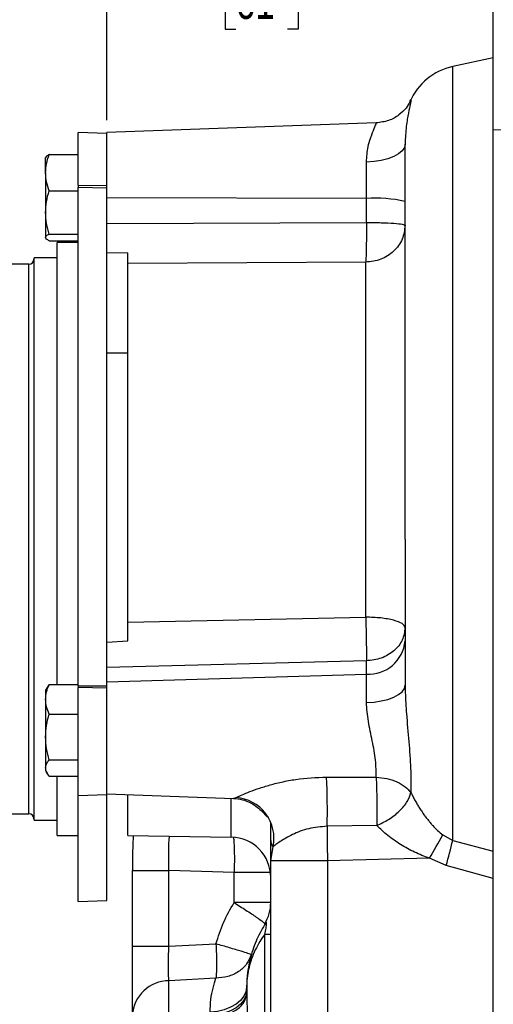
# Model space of a CAD drawing. Header units: inches. Extents: x 0.3 to 16.6, y 0.2 to 10.8.
# Tile 4 of 13: x 2.5 to 4.4, y 3.9 to 8. Entities that reach past the tile are written whole.
import ezdxf

# ---------------------------------------------------------------- set-up
doc = ezdxf.new("R2010")
doc.units = ezdxf.units.IN
doc.header["$MEASUREMENT"] = 0
doc.layers.add('SLD-0', color=7, linetype='Continuous', lineweight=25)
doc.styles.add('SLDTEXTSTYLE0', font='TXT', dxfattribs={"width": 0.75})
doc.dimstyles.new('SLDDIMSTYLE0', dxfattribs={"dimtxt": 0.145833, "dimasz": 0.13, "dimexe": 0, "dimexo": 0.0625, "dimgap": 0.036458, "dimtad": 0, "dimtih": 1, "dimtoh": 1, "dimdec": 1, "dimlfac": 1.5, "dimrnd": 1e-09, "dimzin": 12, "dimdsep": 46, "dimtxsty": 'SLDTEXTSTYLE0', "dimsah": 1, "dimcen": 0.09, "dimadec": 0, "dimazin": 3, "dimtfac": 1, "dimtdec": 1, "dimtofl": 0, "dimtmove": 0, "dimatfit": 3, "dimfxl": 0, "dimfrac": 2, "dimtolj": 1, "dimtzin": 12, "dimarcsym": 0})

# ---------------------------------------------------------------- blocks, each defined once
blk = doc.blocks.new('_D_5')
at = {"layer": 'SLD-0'}
for p, q in [((0.7397, 6.6867), (0.7397, 8.9807)), ((4.4323, 8.7159), (4.4323, 8.9807)), ((0.7397, 8.8557), (2.4069, 8.8557)), ((2.579, 8.8557), (2.5346, 8.8557)), ((2.5346, 8.8557), (2.5346, 8.624)), ((2.9022, 8.8557), (2.9466, 8.8557)), ((2.9466, 8.8557), (2.9466, 8.624)), ((4.4323, 8.8557), (3.0743, 8.8557)), ((2.5346, 8.624), (2.579, 8.624)), ((2.9466, 8.624), (2.9022, 8.624))]:
    blk.add_line(p, q, dxfattribs=at)
for points in [[(0.7397, 8.8557), (0.8697, 8.8357), (0.8697, 8.8757)], [(4.4323, 8.8557), (4.3023, 8.8757), (4.3023, 8.8357)]]:
    blk.add_solid(points, dxfattribs=at)
at = {"layer": 'SLD-0', "char_height": 0.14583, "attachment_point": 1, "style": 'SLDTEXTSTYLE0'}
for s, insert in [('5.5', (2.606, 9.0733)), ('141', (2.579, 8.812))]:
    blk.add_mtext(s, dxfattribs=dict(at, insert=insert))
blk = doc.blocks.new('_D_6')
at = {"layer": 'SLD-0'}
for p, q in [((2.8263, 7.606), (2.8263, 8.3412)), ((2.8263, 8.2162), (3.1898, 8.2162)), ((3.3619, 8.2162), (3.3175, 8.2162)), ((3.3175, 8.2162), (3.3175, 7.9845)), ((3.5774, 8.2162), (3.6218, 8.2162)), ((3.6218, 8.2162), (3.6218, 7.9845)), ((4.4323, 8.2162), (3.7495, 8.2162)), ((3.3175, 7.9845), (3.3619, 7.9845)), ((3.6218, 7.9845), (3.5774, 7.9845))]:
    blk.add_line(p, q, dxfattribs=at)
for points in [[(2.8263, 8.2162), (2.9563, 8.1962), (2.9563, 8.2362)], [(4.4323, 8.2162), (4.3023, 8.2362), (4.3023, 8.1962)]]:
    blk.add_solid(points, dxfattribs=at)
at = {"layer": 'SLD-0', "char_height": 0.14583, "attachment_point": 1, "style": 'SLDTEXTSTYLE0'}
for s, insert in [('2.4', (3.335, 8.4337)), ('61', (3.3619, 8.1724))]:
    blk.add_mtext(s, dxfattribs=dict(at, insert=insert))
blk = doc.blocks.new('_D_7')
at = {"layer": 'SLD-0'}
for p, q in [((6.678, 7.7991), (6.678, 8.3412)), ((4.4323, 8.2162), (5.2071, 8.2162)), ((5.3791, 8.2162), (5.3348, 8.2162)), ((5.3348, 8.2162), (5.3348, 7.9845)), ((5.5946, 8.2162), (5.639, 8.2162)), ((5.639, 8.2162), (5.639, 7.9845)), ((6.678, 8.2162), (5.7667, 8.2162)), ((5.3348, 7.9845), (5.3791, 7.9845)), ((5.639, 7.9845), (5.5946, 7.9845))]:
    blk.add_line(p, q, dxfattribs=at)
for points in [[(4.4323, 8.2162), (4.5623, 8.1962), (4.5623, 8.2362)], [(6.678, 8.2162), (6.548, 8.2362), (6.548, 8.1962)]]:
    blk.add_solid(points, dxfattribs=at)
at = {"layer": 'SLD-0', "char_height": 0.14583, "attachment_point": 1, "style": 'SLDTEXTSTYLE0'}
for s, insert in [('3.4', (5.3522, 8.4337)), ('86', (5.3791, 8.1724))]:
    blk.add_mtext(s, dxfattribs=dict(at, insert=insert))
blk = doc.blocks.new('_D_8')
at = {"layer": 'SLD-0'}
for p, q in [((4.4323, 8.7159), (4.4323, 8.9807)), ((9.3767, 7.7817), (9.3767, 8.9807)), ((4.4323, 8.8557), (6.4829, 8.8557)), ((6.655, 8.8557), (6.6106, 8.8557)), ((6.6106, 8.8557), (6.6106, 8.624)), ((6.9782, 8.8557), (7.0226, 8.8557)), ((7.0226, 8.8557), (7.0226, 8.624)), ((9.3767, 8.8557), (7.1503, 8.8557)), ((6.6106, 8.624), (6.655, 8.624)), ((7.0226, 8.624), (6.9782, 8.624))]:
    blk.add_line(p, q, dxfattribs=at)
for points in [[(4.4323, 8.8557), (4.5623, 8.8357), (4.5623, 8.8757)], [(9.3767, 8.8557), (9.2467, 8.8757), (9.2467, 8.8357)]]:
    blk.add_solid(points, dxfattribs=at)
at = {"layer": 'SLD-0', "char_height": 0.14583, "attachment_point": 1, "style": 'SLDTEXTSTYLE0'}
for s, insert in [('7.4', (6.682, 9.0733)), ('188', (6.655, 8.812))]:
    blk.add_mtext(s, dxfattribs=dict(at, insert=insert))

msp = doc.modelspace()

# ---------------------------------------------------------------- linework, layer by layer
at = {"color": 7, "linetype": 'Continuous', "lineweight": 25}
for p, q in [((4.4323, 7.865), (4.2637, 7.8292)), ((3.9461, 7.5951), (2.8263, 7.5559)), ((6.6781, 7.507), (4.4322, 7.5658)), ((2.8263, 7.5515), (2.707, 7.5557)), ((2.707, 7.3366), (2.707, 7.5557)), ((2.8263, 7.3358), (2.8263, 7.5515)), ((2.5717, 7.3883), (2.5717, 7.4515)), ((2.5866, 7.4638), (2.707, 7.4638)), ((3.9048, 7.2811), (3.9048, 7.4324)), ((2.5717, 7.3883), (2.5717, 7.2234)), ((2.707, 7.3366), (2.8263, 7.3358)), ((2.707, 7.3366), (2.707, 7.3271)), ((2.8263, 7.3237), (2.707, 7.3271)), ((2.707, 5.2592), (2.707, 7.3271)), ((2.8263, 7.3237), (2.8263, 7.3358)), ((2.8263, 5.2585), (2.8263, 7.3237)), ((2.5866, 7.3129), (2.707, 7.3129)), ((3.9048, 7.2811), (2.8263, 7.2838)), ((3.9048, 7.182), (3.9048, 7.2811)), ((2.5717, 7.2234), (2.5717, 7.12)), ((2.8263, 7.1773), (3.9048, 7.182)), ((2.5866, 7.134), (2.707, 7.134)), ((2.5866, 7.106), (2.707, 7.106)), ((2.707, 7.0983), (2.6203, 7.0983)), ((2.6203, 6.4464), (2.6203, 7.0983)), ((2.6203, 7.035), (2.5237, 7.035)), ((2.5237, 4.8386), (2.5237, 7.035)), ((2.8263, 7.0571), (2.913, 7.0556)), ((2.5023, 7.0083), (2.4258, 7.0083)), ((3.9019, 7.0169), (2.913, 7.0112)), ((2.913, 5.5228), (2.913, 7.0112)), ((3.9019, 5.5441), (3.9019, 7.0169)), ((2.913, 6.64), (2.8263, 6.64)), ((2.6203, 5.2641), (2.6203, 6.4464)), ((2.913, 5.5228), (3.9019, 5.5441)), ((2.8263, 5.4409), (2.913, 5.4457)), ((3.9048, 5.3627), (2.8263, 5.3356)), ((3.9048, 5.3071), (3.9048, 5.3627)), ((2.8263, 5.2759), (3.9048, 5.3071)), ((3.9048, 5.1902), (3.9048, 5.3071)), ((2.5784, 5.2525), (2.5717, 5.241)), ((2.5717, 5.241), (2.5717, 5.203)), ((2.5866, 5.2641), (2.5788, 5.2523)), ((2.5866, 5.2641), (2.707, 5.2641)), ((2.707, 5.2592), (2.8263, 5.2585)), ((2.707, 5.2592), (2.707, 5.252)), ((2.8263, 5.2492), (2.707, 5.252)), ((2.707, 4.8035), (2.707, 5.252)), ((2.8263, 5.2492), (2.8263, 5.2585)), ((2.8263, 4.8076), (2.8263, 5.2492)), ((2.5717, 5.203), (2.5717, 5.0469)), ((2.5866, 5.1419), (2.707, 5.1419)), ((2.5717, 5.0469), (2.5717, 4.9182)), ((2.5866, 4.952), (2.707, 4.952)), ((2.5717, 4.9182), (2.5717, 4.9076)), ((2.5717, 4.9076), (2.5784, 4.896)), ((2.5866, 4.8844), (2.707, 4.8844)), ((2.6203, 4.6383), (2.6203, 4.8844)), ((3.7394, 4.8804), (3.9453, 4.88)), ((2.5237, 4.7017), (2.5237, 4.8386)), ((2.707, 4.8035), (2.8263, 4.8076)), ((2.707, 4.3642), (2.707, 4.8035)), ((2.8263, 4.8105), (3.353, 4.7921)), ((2.8263, 4.3683), (2.8263, 4.8076)), ((2.913, 4.6385), (2.913, 4.8075)), ((2.4258, 4.7283), (2.5023, 4.7283)), ((2.5237, 4.7017), (2.6203, 4.7017)), ((3.5073, 4.5333), (3.5073, 4.6923)), ((3.9477, 4.6796), (3.7418, 4.6763)), ((2.6203, 4.6383), (2.707, 4.6383)), ((2.913, 4.6385), (3.3436, 4.6309)), ((4.2219, 4.6408), (4.2637, 4.6175)), ((4.2637, 4.6175), (4.4323, 4.5724)), ((3.5073, 4.5333), (3.5173, 4.5918)), ((4.1667, 4.5434), (3.7432, 4.5333)), ((4.2363, 4.5135), (4.1667, 4.5434)), ((3.7432, 4.5333), (3.5073, 4.5333)), ((3.5073, 3.3848), (3.5073, 4.5333)), ((3.7432, 4.5333), (3.7432, 3.3936)), ((4.4323, 4.459), (4.2363, 4.5135)), ((2.9323, 4.493), (3.0845, 4.493)), ((2.9323, 4.1785), (2.9323, 4.493)), ((3.3552, 4.484), (3.0845, 4.493)), ((3.0845, 4.1785), (3.0845, 4.493)), ((3.3552, 4.3596), (3.3552, 4.484)), ((2.707, 4.3642), (2.8263, 4.3683)), ((3.5073, 4.3596), (3.3552, 4.3596)), ((3.4861, 4.2758), (3.4823, 4.2718)), ((3.4823, 3.3846), (3.4823, 4.2279)), ((3.4823, 4.2279), (3.5073, 4.2279)), ((2.9323, 4.1785), (3.0845, 4.1785)), ((3.0845, 4.1785), (3.2799, 4.1882)), ((3.2799, 4.0463), (3.0845, 4.0356)), ((3.0845, 3.5217), (3.0845, 4.0356)), ((3.4074, 4.0149), (3.4073, 4.0084)), ((3.4074, 4.0133), (3.4073, 4.0084)), ((3.4073, 4.0084), (3.4073, 3.9909)), ((3.4074, 4.0084), (3.4073, 4.0084)), ((3.4074, 4.0153), (3.4074, 4.0084)), ((3.4074, 4.0084), (3.4074, 3.9808)), ((3.4073, 3.9909), (3.4074, 3.9793))]:
    msp.add_line(p, q, dxfattribs=at)
at = {"color": 8, "linetype": 'Continuous', "lineweight": 25}
for p, q in [((4.2637, 4.6175), (4.2637, 7.8292)), ((2.5023, 4.8621), (2.5023, 7.0083)), ((2.5023, 4.7283), (2.5023, 4.8621)), ((3.3436, 4.6309), (3.3436, 4.7925)), ((3.485, 4.2719), (3.485, 4.2762))]:
    msp.add_line(p, q, dxfattribs=at)
at = {"color": 7, "linetype": 'Continuous', "lineweight": 25, "flags": 128}
for points in [[(4.0657, 7.507), (4.0626, 7.4928), (4.0535, 7.479), (4.0388, 7.4663), (4.0189, 7.4551), (3.9946, 7.4458), (3.9668, 7.4388), (3.9365, 7.4343), (3.9048, 7.4324)], [(3.9048, 5.1902), (3.9365, 5.192), (3.9668, 5.1963), (3.9946, 5.203), (4.0189, 5.2119), (4.0388, 5.2227), (4.0535, 5.2348), (4.0626, 5.2479), (4.0657, 5.2616)], [(3.4073, 4.0084), (3.4045, 3.9892), (3.396, 3.9706), (3.3822, 3.9533), (3.3636, 3.9379), (3.3407, 3.925), (3.3144, 3.9149), (3.2856, 3.908), (3.2552, 3.9045)], [(3.4073, 3.9909), (3.4045, 3.9724), (3.396, 3.9545), (3.3822, 3.9378), (3.3636, 3.923), (3.3407, 3.9105), (3.3144, 3.9007), (3.2856, 3.8941), (3.2552, 3.8907)]]:
    msp.add_lwpolyline(points, dxfattribs=at)
at = {"color": 7, "linetype": 'Continuous', "lineweight": 25}
for centre, radius, start, end in [((4.3157, 7.5846), 0.25, 102, 156.919), ((3.9439, 6.7029), 0.5796, 77.8709, 93.8659), ((2.5023, 7.0297), 0.0213, 270, 0), ((3.9131, 5.4602), 0.1533, 266.9002, 354.3916), ((1.0283, 4.7463), 2.7144, 358.5234, 2.8314), ((3.3509, 4.6261), 0.1699, 348.3387, 85.8655), ((2.5023, 4.707), 0.0213, 0, 90), ((3.3407, 4.4643), 0.1667, 0, 89), ((1.2961, 6.2363), 3.3326, 329.4715, 331.396), ((1.2425, 5.3574), 3.1105, 344.258, 346.239), ((3.3407, 4.3596), 0.1667, 328.2117, 0), ((3.086, 3.8815), 0.154, 90.5583, 175.887)]:
    msp.add_arc(centre, radius, start, end, dxfattribs=at)
for points, knots in [([(4.0858, 7.6828), (4.0815, 7.6745), (4.0731, 7.6582), (4.0419, 7.6272), (3.9982, 7.6019), (3.9632, 7.5973), (3.9455, 7.595)], [0, 0, 0, 0, 0.259464, 0.503619, 0.748812, 1, 1, 1, 1]), ([(2.8263, 7.2838), (2.8263, 7.3004), (2.8263, 7.3338), (2.8263, 7.3828), (2.8263, 7.4286), (2.8263, 7.4695), (2.8263, 7.504), (2.8263, 7.5308), (2.8263, 7.5482), (2.8263, 7.5563), (2.8263, 7.5551), (2.8263, 7.5548)], [0, 0, 0, 0, 0.119684, 0.239368, 0.359052, 0.478736, 0.598419, 0.718103, 0.837787, 0.957471, 1, 1, 1, 1]), ([(4.0657, 5.8683), (4.0657, 5.9261), (4.0657, 6.0429), (4.0657, 6.2179), (4.0657, 6.3928), (4.0657, 6.5649), (4.0657, 6.731), (4.0657, 6.8877), (4.0657, 7.0322), (4.0657, 7.1624), (4.0657, 7.276), (4.0657, 7.3716), (4.0657, 7.4502), (4.0657, 7.4882), (4.0657, 7.507)], [0, 0, 0, 0, 0.079627, 0.160847, 0.243555, 0.328444, 0.413968, 0.5, 0.586026, 0.67155, 0.756445, 0.839148, 0.92037, 1, 1, 1, 1]), ([(2.5717, 7.3883), (2.5724, 7.401), (2.5739, 7.4265), (2.5823, 7.4513), (2.5866, 7.4638)], [0, 0, 0, 0, 0.494511, 1, 1, 1, 1]), ([(2.5866, 7.4638), (2.5824, 7.4615), (2.574, 7.4569), (2.5725, 7.4522), (2.5717, 7.4498)], [0, 0, 0, 0, 0.495458, 1, 1, 1, 1]), ([(2.5866, 7.3129), (2.5824, 7.3251), (2.574, 7.3499), (2.5725, 7.3754), (2.5717, 7.3883)], [0, 0, 0, 0, 0.495458, 1, 1, 1, 1]), ([(2.5717, 7.2234), (2.5724, 7.2384), (2.5739, 7.2687), (2.5823, 7.2981), (2.5866, 7.3129)], [0, 0, 0, 0, 0.4945107, 1, 1, 1, 1]), ([(2.5866, 7.134), (2.5824, 7.1485), (2.574, 7.1778), (2.5725, 7.2081), (2.5717, 7.2234)], [0, 0, 0, 0, 0.495458, 1, 1, 1, 1]), ([(3.9048, 7.182), (3.9049, 7.1651), (3.905, 7.1306), (3.9044, 7.0819), (3.9034, 7.0411), (3.9024, 7.0248), (3.9019, 7.0169)], [0, 0, 0, 0, 0.243896, 0.5, 0.756104, 1, 1, 1, 1]), ([(2.5717, 7.12), (2.5724, 7.1223), (2.5739, 7.1271), (2.5823, 7.1317), (2.5866, 7.134)], [0, 0, 0, 0, 0.494511, 1, 1, 1, 1]), ([(2.5866, 7.106), (2.5824, 7.1083), (2.574, 7.1128), (2.5725, 7.1176), (2.5717, 7.12)], [0, 0, 0, 0, 0.495458, 1, 1, 1, 1]), ([(2.913, 7.0112), (2.913, 7.0197), (2.913, 7.0314), (2.913, 7.0503), (2.913, 7.0556)], [0, 0, 0, 0, 0.721361, 1, 1, 1, 1]), ([(4.0657, 5.8683), (4.0657, 5.7995), (4.0657, 5.6617), (4.0657, 5.4575), (4.0657, 5.3269), (4.0657, 5.2616)], [0, 0, 0, 0, 0.333237, 0.666773, 1, 1, 1, 1]), ([(2.913, 5.4457), (2.913, 5.4645), (2.913, 5.4906), (2.913, 5.5157), (2.913, 5.5228)], [0, 0, 0, 0, 0.7213594, 1, 1, 1, 1]), ([(3.9019, 5.5441), (3.9024, 5.5275), (3.9034, 5.4934), (3.9044, 5.4417), (3.905, 5.3951), (3.9049, 5.3733), (3.9048, 5.3627)], [0, 0, 0, 0, 0.243896, 0.5, 0.756104, 1, 1, 1, 1]), ([(2.8263, 4.8106), (2.8263, 4.8115), (2.8263, 4.8132), (2.8263, 4.8281), (2.8263, 4.8514), (2.8263, 4.8831), (2.8263, 4.9218), (2.8263, 4.9659), (2.8263, 5.0139), (2.8263, 5.0639), (2.8263, 5.1138), (2.8263, 5.162), (2.8263, 5.2062), (2.8263, 5.2456), (2.8263, 5.2658), (2.8263, 5.2759)], [0, 0, 0, 0, 0.075347, 0.152402, 0.229456, 0.30651, 0.383565, 0.460619, 0.537674, 0.614728, 0.691782, 0.768837, 0.845891, 0.922946, 1, 1, 1, 1]), ([(2.5717, 5.203), (2.5724, 5.2132), (2.5739, 5.234), (2.5823, 5.254), (2.5866, 5.2641)], [0, 0, 0, 0, 0.494511, 1, 1, 1, 1]), ([(4.0657, 5.2616), (4.066, 5.2426), (4.0668, 5.2035), (4.0725, 5.1244), (4.0816, 5.0262), (4.0902, 4.9142), (4.09, 4.8489), (4.0899, 4.8164)], [0, 0, 0, 0, 0.121409, 0.250093, 0.500022, 0.750998, 1, 1, 1, 1]), ([(2.5866, 5.1419), (2.5824, 5.1518), (2.574, 5.1718), (2.5725, 5.1925), (2.5717, 5.203)], [0, 0, 0, 0, 0.495458, 1, 1, 1, 1]), ([(3.9453, 4.88), (3.9453, 4.903), (3.9454, 4.9491), (3.93, 5.0301), (3.911, 5.1123), (3.9069, 5.1642), (3.9048, 5.1902)], [0, 0, 0, 0, 0.2499368, 0.5000016, 0.7504396, 1, 1, 1, 1]), ([(2.5717, 5.0469), (2.5724, 5.0628), (2.5739, 5.095), (2.5823, 5.1261), (2.5866, 5.1419)], [0, 0, 0, 0, 0.494511, 1, 1, 1, 1]), ([(2.5866, 4.952), (2.5824, 4.9674), (2.574, 4.9985), (2.5725, 5.0307), (2.5717, 5.0469)], [0, 0, 0, 0, 0.495458, 1, 1, 1, 1]), ([(2.5717, 4.9182), (2.5724, 4.9239), (2.5739, 4.9353), (2.5823, 4.9464), (2.5866, 4.952)], [0, 0, 0, 0, 0.4945107, 1, 1, 1, 1]), ([(2.5866, 4.8844), (2.5824, 4.8899), (2.574, 4.901), (2.5725, 4.9125), (2.5717, 4.9182)], [0, 0, 0, 0, 0.495458, 1, 1, 1, 1]), ([(3.3632, 4.7955), (3.3687, 4.7982), (3.3804, 4.8037), (3.4117, 4.8168), (3.4512, 4.8316), (3.4987, 4.8467), (3.5527, 4.8604), (3.6326, 4.8759), (3.6963, 4.8786), (3.7394, 4.8804)], [0, 0, 0, 0, 0.097032, 0.202732, 0.316741, 0.440631, 0.572107, 0.710776, 1, 1, 1, 1]), ([(3.9453, 4.88), (3.9601, 4.8786), (3.9904, 4.8757), (4.032, 4.8616), (4.0674, 4.8418), (4.0825, 4.8247), (4.0899, 4.8164)], [0, 0, 0, 0, 0.2452778, 0.5, 0.7547222, 1, 1, 1, 1]), ([(3.9453, 4.88), (3.9459, 4.8654), (3.9473, 4.8355), (3.9483, 4.7852), (3.9487, 4.7305), (3.9481, 4.6987), (3.9477, 4.6796)], [0, 0, 0, 0, 0.243437, 0.500136, 0.699005, 1, 1, 1, 1]), ([(3.3525, 4.7922), (3.3651, 4.7909), (3.3903, 4.7883), (3.4241, 4.7744), (3.4521, 4.7561), (3.473, 4.7367), (3.4871, 4.7211), (3.4953, 4.7127), (3.4979, 4.7138), (3.499, 4.7143)], [0, 0, 0, 0, 0.153038, 0.304921, 0.451829, 0.59423, 0.737437, 0.89059, 1, 1, 1, 1]), ([(3.9477, 4.6796), (3.9645, 4.6873), (3.9992, 4.7034), (4.0443, 4.7393), (4.0779, 4.779), (4.086, 4.8042), (4.0899, 4.8164)], [0, 0, 0, 0, 0.242413, 0.5, 0.757587, 1, 1, 1, 1]), ([(4.0899, 4.8164), (4.0923, 4.8116), (4.0971, 4.8016), (4.1055, 4.7857), (4.1143, 4.7702), (4.1238, 4.7547), (4.1338, 4.7392), (4.1416, 4.7281), (4.1474, 4.7201), (4.153, 4.7126), (4.1617, 4.7014), (4.1719, 4.6891), (4.1843, 4.6751), (4.2002, 4.6586), (4.2147, 4.6467), (4.2219, 4.6408)], [0, 0, 0, 0, 0.077167, 0.16075, 0.250962, 0.323066, 0.40619, 0.500431, 0.504901, 0.537461, 0.625655, 0.694467, 0.750289, 0.874731, 1, 1, 1, 1]), ([(3.7418, 4.6763), (3.7158, 4.6741), (3.6638, 4.6697), (3.5953, 4.6422), (3.5513, 4.6164), (3.527, 4.5994), (3.5205, 4.5943), (3.5173, 4.5918)], [0, 0, 0, 0, 0.2497822, 0.4996671, 0.748859, 0.8746518, 1, 1, 1, 1]), ([(4.1667, 4.5434), (4.1459, 4.5515), (4.1043, 4.5675), (4.0557, 4.5949), (4.0192, 4.6189), (3.9843, 4.6446), (3.9624, 4.6655), (3.9477, 4.6796)], [0, 0, 0, 0, 0.249826, 0.499537, 0.627089, 0.749478, 1, 1, 1, 1]), ([(2.9366, 4.638), (2.936, 4.6304), (2.9341, 4.6074), (2.9327, 4.5581), (2.9325, 4.5151), (2.9323, 4.493)], [0, 0, 0, 0, 0.196089, 0.587459, 1, 1, 1, 1]), ([(3.2799, 4.1882), (3.2894, 4.2181), (3.3085, 4.2779), (3.3396, 4.3324), (3.3552, 4.3596)], [0, 0, 0, 0, 0.4999012, 1, 1, 1, 1]), ([(3.3552, 4.3596), (3.372, 4.349), (3.4068, 4.327), (3.4497, 4.2983), (3.4783, 4.2776), (3.481, 4.2737), (3.4823, 4.2718)], [0, 0, 0, 0, 0.2410419, 0.5, 0.7589581, 1, 1, 1, 1]), ([(3.4869, 4.2755), (3.4738, 4.2531), (3.4462, 4.2061), (3.4235, 4.1369), (3.4098, 4.0718), (3.4081, 4.0306), (3.4073, 4.0114)], [0, 0, 0, 0, 0.253718, 0.532602, 0.782185, 1, 1, 1, 1]), ([(3.4823, 4.2279), (3.4753, 4.2178), (3.4605, 4.1968), (3.4422, 4.1627), (3.4272, 4.1269), (3.4167, 4.0909), (3.4095, 4.054), (3.4081, 4.0288), (3.4074, 4.0153)], [0, 0, 0, 0, 0.1507681, 0.3148772, 0.492387, 0.6555899, 0.8156973, 1, 1, 1, 1]), ([(2.9323, 3.8926), (2.9323, 3.909), (2.9323, 3.9419), (2.9323, 4.0122), (2.9323, 4.0923), (2.9323, 4.1498), (2.9323, 4.1785)], [0, 0, 0, 0, 0.249425, 0.499797, 0.75016, 1, 1, 1, 1]), ([(3.0845, 4.0356), (3.0839, 4.0437), (3.0826, 4.0601), (3.0821, 4.0952), (3.0826, 4.1354), (3.0839, 4.1642), (3.0845, 4.1785)], [0, 0, 0, 0, 0.2496649, 0.499797, 0.7499206, 1, 1, 1, 1]), ([(3.4259, 4.1433), (3.4251, 4.1438), (3.4237, 4.1448), (3.4106, 4.1494), (3.3842, 4.1579), (3.3381, 4.1716), (3.2989, 4.1828), (3.2799, 4.1882)], [0, 0, 0, 0, 0.155405, 0.290787, 0.500734, 0.757933, 1, 1, 1, 1]), ([(3.2799, 4.1882), (3.2805, 4.1743), (3.2817, 4.146), (3.2822, 4.1061), (3.2817, 4.071), (3.2805, 4.0545), (3.2799, 4.0463)], [0, 0, 0, 0, 0.245886, 0.5, 0.754114, 1, 1, 1, 1]), ([(3.4259, 4.1433), (3.4206, 4.13), (3.4097, 4.1027), (3.375, 4.0712), (3.3305, 4.0501), (3.2965, 4.0476), (3.2799, 4.0463)], [0, 0, 0, 0, 0.243777, 0.5, 0.756223, 1, 1, 1, 1]), ([(3.2552, 3.9045), (3.2559, 3.9226), (3.2574, 3.9586), (3.267, 4.0064), (3.2756, 4.0329), (3.2799, 4.0463)], [0, 0, 0, 0, 0.331164, 0.662163, 1, 1, 1, 1]), ([(3.4074, 4.0153), (3.4074, 4.0152), (3.4074, 4.015), (3.4074, 4.0147), (3.4074, 4.0144), (3.4074, 4.0141), (3.4074, 4.0136), (3.4074, 4.0134), (3.4074, 4.0133)], [0, 0, 0, 0, 0.062826, 0.125321, 0.181305, 0.250933, 0.500028, 1, 1, 1, 1]), ([(3.2553, 3.8818), (3.2747, 3.8842), (3.3148, 3.8892), (3.3647, 3.9121), (3.3997, 3.9434), (3.4048, 3.9674), (3.4074, 3.9793)], [0, 0, 0, 0, 0.24155, 0.500135, 0.752245, 1, 1, 1, 1]), ([(3.4074, 3.9808), (3.4083, 3.9451), (3.4102, 3.8737), (3.4164, 3.7589), (3.4214, 3.6412), (3.4221, 3.5616), (3.4225, 3.5217)], [0, 0, 0, 0, 0.25007, 0.500363, 0.750053, 1, 1, 1, 1]), ([(3.4074, 3.9793), (3.4074, 3.9793), (3.4074, 3.9793), (3.4074, 3.9795), (3.4074, 3.98), (3.4074, 3.9805), (3.4074, 3.9808)], [0, 0, 0, 0, 0.080849, 0.169995, 0.384344, 1, 1, 1, 1])]:
    msp.add_open_spline(points, degree=3, knots=knots, dxfattribs=at)
at = {"color": 8, "linetype": 'Continuous', "lineweight": 25}
for points, knots in [([(4.086, 7.6826), (4.0865, 7.6839), (4.0896, 7.6929), (4.0912, 7.6906), (4.0883, 7.6748), (4.0812, 7.6443), (4.075, 7.6108), (4.0686, 7.5716), (4.0668, 7.5329), (4.0657, 7.507)], [0, 0, 0, 0, 0.034609, 0.227002, 0.419307, 0.613192, 0.710697, 0.806637, 1, 1, 1, 1]), ([(3.9048, 7.4324), (3.9065, 7.4545), (3.9094, 7.4915), (3.92, 7.526), (3.9304, 7.5558), (3.9414, 7.5812), (3.9478, 7.5965), (3.945, 7.5936), (3.9444, 7.593)], [0, 0, 0, 0, 0.23457, 0.393161, 0.469018, 0.702996, 0.935988, 1, 1, 1, 1]), ([(3.353, 4.7924), (3.3541, 4.7924), (3.3565, 4.7924), (3.3608, 4.7944), (3.3632, 4.7955)], [0, 0, 0, 0, 0.4542526, 1, 1, 1, 1]), ([(3.5173, 4.5918), (3.5146, 4.5951), (3.5092, 4.6019), (3.5078, 4.6264), (3.5073, 4.6548), (3.5074, 4.6784), (3.5074, 4.6883)], [0, 0, 0, 0, 0.268801, 0.538167, 0.807121, 1, 1, 1, 1]), ([(3.0845, 4.493), (3.0841, 4.5052), (3.0834, 4.5296), (3.0833, 4.5645), (3.0839, 4.5956), (3.0851, 4.6201), (3.0863, 4.6309), (3.0868, 4.6354)], [0, 0, 0, 0, 0.211467, 0.423428, 0.63464, 0.846508, 1, 1, 1, 1]), ([(3.3525, 4.6294), (3.3525, 4.6293), (3.3532, 4.6252), (3.3543, 4.6105), (3.3556, 4.586), (3.3562, 4.5546), (3.3562, 4.52), (3.3555, 4.4959), (3.3552, 4.484)], [0, 0, 0, 0, 0.0037521, 0.182211, 0.3842317, 0.5911055, 0.7979793, 1, 1, 1, 1]), ([(3.4823, 4.2279), (3.4843, 4.2364), (3.4871, 4.2482), (3.4895, 4.2625), (3.4902, 4.2685), (3.4903, 4.2721), (3.4902, 4.2749), (3.4895, 4.2775), (3.4882, 4.2786), (3.4868, 4.2767), (3.4861, 4.2758)], [0, 0, 0, 0, 0.360963, 0.499742, 0.561168, 0.619547, 0.677421, 0.738664, 0.878397, 1, 1, 1, 1])]:
    msp.add_open_spline(points, degree=3, knots=knots, dxfattribs=at)
at = {"color": 7, "linetype": 'Continuous', "lineweight": 25}
for points in [[(4.0657, 7.1704), (4.0632, 7.1505), (4.0583, 7.1107), (4.0206, 7.0604), (3.9666, 7.0247), (3.9235, 7.0195), (3.9019, 7.0169)], [(3.9048, 7.182), (3.9261, 7.1818), (3.9686, 7.1814), (4.0216, 7.1787), (4.0585, 7.1749), (4.0633, 7.1719), (4.0657, 7.1704)], [(4.0657, 5.5008), (4.0632, 5.5064), (4.0583, 5.5176), (4.0206, 5.5318), (3.9666, 5.5419), (3.9235, 5.5434), (3.9019, 5.5441)], [(4.0657, 5.5008), (4.0633, 5.4831), (4.0585, 5.4477), (4.0216, 5.4027), (3.9686, 5.3705), (3.9261, 5.3653), (3.9048, 5.3627)], [(3.7418, 4.6763), (3.7418, 4.6543), (3.7417, 4.6102), (3.7427, 4.5589), (3.7432, 4.5333)], [(3.5073, 4.484), (3.5051, 4.484), (3.5006, 4.484), (3.4661, 4.484), (3.4163, 4.484), (3.3755, 4.484), (3.3552, 4.484)]]:
    msp.add_open_spline(points, degree=3, dxfattribs=at)
at = {"layer": 'SLD-0'}
msp.add_line((4.4323, 2.5675), (4.4323, 8.6659), dxfattribs=at)

# ---------------------------------------------------------------- dimensions: what is measured, and where the dimension line sits
for base, p1, picture, middle in [((4.4323, 8.8557), (0.7397, 6.6367), '_D_5', (2.7406, 8.8557)), ((4.4323, 8.8557), (9.3767, 7.7317), '_D_8', (6.8166, 8.8557)), ((4.4323, 8.2162), (6.678, 7.7491), '_D_7', (5.4869, 8.2162))]:
    dim = msp.add_linear_dim(base=base, p1=p1, p2=(4.4323, 8.6659), dimstyle='SLDDIMSTYLE0', dxfattribs=at)
    dim.commit()
    dim.dimension.update_dxf_attribs({"geometry": picture, "text_midpoint": middle, "dimtype": 160})
dim = msp.add_linear_dim(base=(4.4323, 8.2162), p1=(2.8263, 7.556), p2=(4.4323, 8.6659), angle=0, dimstyle='SLDDIMSTYLE0', dxfattribs=at)
dim.commit()
dim.dimension.update_dxf_attribs({"geometry": '_D_6', "text_midpoint": (3.4697, 8.2162), "dimtype": 160})

doc.saveas('drawing.dxf')
